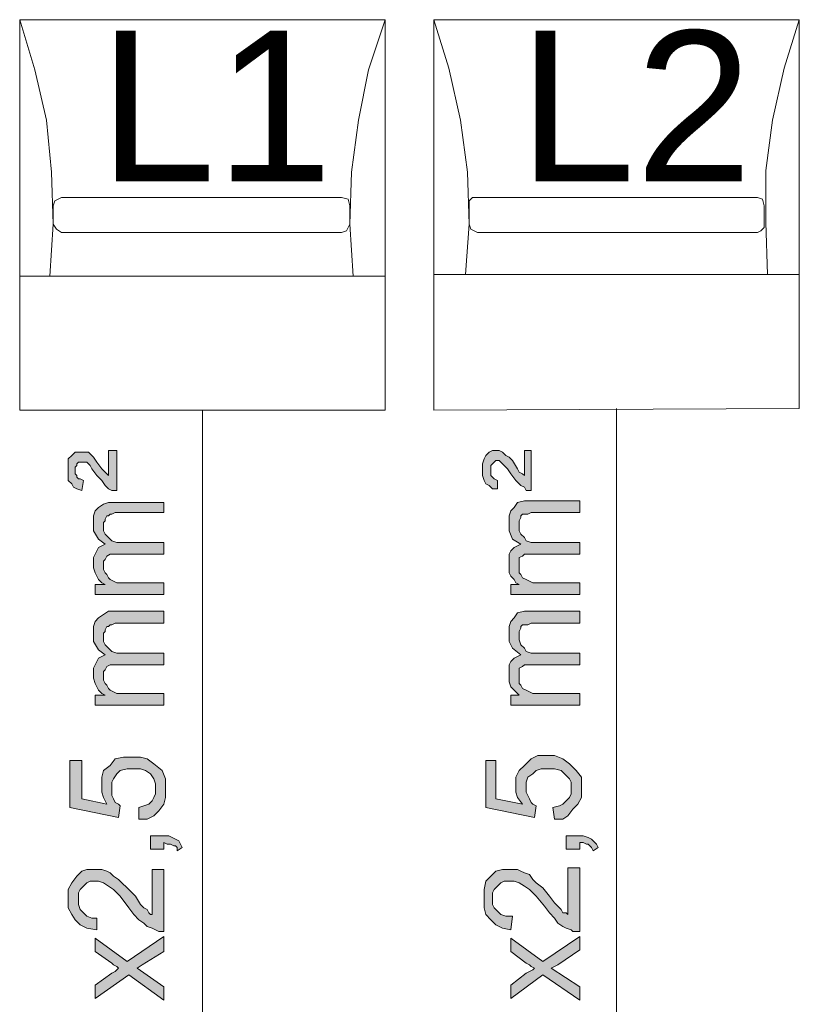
# Model space of a CAD drawing. Header units: millimetres. Extents: x 74583 to 75292, y 11361 to 11727.
# Tile 68 of 85: x 75210.76 to 75215.68, y 11693.7 to 11699.92. Entities that reach past the tile are written whole.
import ezdxf

# ---------------------------------------------------------------- set-up
doc = ezdxf.new("R2010")
doc.units = ezdxf.units.MM
doc.linetypes.add('1', pattern=[0])
doc.layers.add('C00-00-00', color=7, linetype='Continuous')
doc.layers.add('TEXT', color=7, linetype='Continuous')
doc.styles.get("Standard").update_dxf_attribs({"font": 'ARIAL.TTF'})

msp = doc.modelspace()

# ---------------------------------------------------------------- hatches: boundary and pattern name
at = {"layer": 'C00-00-00'}
h = msp.add_hatch(color=256, dxfattribs=at)
h.dxf.hatch_style = 2
h.paths.add_polyline_path([(75211.3725, 11696.9413), (75211.3407, 11696.9413), (75211.3196, 11696.9519), (75211.2984, 11696.973), (75211.2772, 11697.0048), (75211.2455, 11697.0365), (75211.2137, 11697.0789), (75211.2031, 11697.1), (75211.1926, 11697.1106), (75211.182, 11697.1212), (75211.1291, 11697.1212), (75211.1185, 11697.1106), (75211.1185, 11697.1), (75211.1079, 11697.0895), (75211.1079, 11697.0471), (75211.1185, 11697.0365), (75211.1185, 11697.026), (75211.1291, 11697.0154), (75211.1396, 11697.0154), (75211.1608, 11697.0048), (75211.1502, 11696.9413), (75211.1185, 11696.9519), (75211.0973, 11696.9625), (75211.0867, 11696.9836), (75211.0656, 11697.0048), (75211.0656, 11697.1424), (75211.0867, 11697.1635), (75211.1079, 11697.1847), (75211.1926, 11697.1847), (75211.2137, 11697.1635), (75211.2243, 11697.153), (75211.2455, 11697.1212), (75211.2772, 11697.0789), (75211.2984, 11697.0577), (75211.309, 11697.0471), (75211.3196, 11697.0365), (75211.3196, 11697.1953), (75211.3725, 11697.1953)])
h = msp.add_hatch(color=256, dxfattribs=at)
h.dxf.hatch_style = 2
h.paths.add_polyline_path([(75213.9866, 11696.9413), (75213.9548, 11696.9413), (75213.9442, 11696.9625), (75213.9231, 11696.973), (75213.8913, 11697.0048), (75213.8596, 11697.0471), (75213.8384, 11697.0789), (75213.8172, 11697.1), (75213.8066, 11697.1106), (75213.7961, 11697.1212), (75213.7855, 11697.1318), (75213.7643, 11697.1318), (75213.7537, 11697.1212), (75213.7431, 11697.1106), (75213.7326, 11697.1), (75213.7326, 11697.0365), (75213.7431, 11697.026), (75213.7537, 11697.0154), (75213.7749, 11697.0048), (75213.7749, 11696.9519), (75213.7431, 11696.9519), (75213.722, 11696.973), (75213.7008, 11696.9836), (75213.6902, 11697.0048), (75213.6796, 11697.0365), (75213.6796, 11697.1106), (75213.6902, 11697.1424), (75213.7008, 11697.1635), (75213.722, 11697.1847), (75213.7431, 11697.1953), (75213.7855, 11697.1953), (75213.8066, 11697.1847), (75213.8278, 11697.1635), (75213.849, 11697.153), (75213.8701, 11697.1318), (75213.9019, 11697.0789), (75213.9125, 11697.0577), (75213.9336, 11697.0471), (75213.9442, 11697.0365), (75213.9442, 11697.1953), (75213.9866, 11697.1953)])
h = msp.add_hatch(color=256, dxfattribs=at)
h.dxf.hatch_style = 2
h.paths.add_polyline_path([(75214.2935, 11696.2851), (75213.8596, 11696.2851), (75213.8596, 11696.3486), (75213.9125, 11696.3486), (75213.8913, 11696.3592), (75213.8807, 11696.3804), (75213.8596, 11696.4015), (75213.849, 11696.4227), (75213.849, 11696.5391), (75213.8596, 11696.5603), (75213.8807, 11696.5815), (75213.9019, 11696.592), (75213.9231, 11696.6026), (75213.8701, 11696.6344), (75213.849, 11696.6873), (75213.849, 11696.7825), (75213.8596, 11696.8143), (75213.8807, 11696.8355), (75213.9019, 11696.8672), (75213.9442, 11696.8778), (75214.2935, 11696.8778), (75214.2935, 11696.8037), (75213.9866, 11696.8037), (75213.9654, 11696.7931), (75213.9336, 11696.7931), (75213.9231, 11696.7825), (75213.9231, 11696.772), (75213.9125, 11696.7508), (75213.9125, 11696.6873), (75213.9231, 11696.6661), (75213.9442, 11696.645), (75213.9548, 11696.6238), (75213.9866, 11696.6132), (75214.2935, 11696.6132), (75214.2935, 11696.5391), (75213.9442, 11696.5391), (75213.9336, 11696.5285), (75213.9125, 11696.518), (75213.9125, 11696.4227), (75213.9231, 11696.4121), (75213.9336, 11696.391), (75213.9548, 11696.3804), (75213.976, 11696.3698), (75213.9971, 11696.3592), (75214.2935, 11696.3592)])
h = msp.add_hatch(color=256, dxfattribs=at)
h.dxf.hatch_style = 2
h.paths.add_polyline_path([(75211.6688, 11696.2851), (75211.2349, 11696.2851), (75211.2349, 11696.3486), (75211.2984, 11696.3486), (75211.2772, 11696.3592), (75211.2561, 11696.3804), (75211.2455, 11696.4015), (75211.2349, 11696.4227), (75211.2243, 11696.4545), (75211.2243, 11696.518), (75211.2349, 11696.5391), (75211.2455, 11696.5603), (75211.2561, 11696.5815), (75211.2772, 11696.592), (75211.2984, 11696.6026), (75211.2561, 11696.6344), (75211.2243, 11696.6873), (75211.2243, 11696.7825), (75211.2349, 11696.8143), (75211.2561, 11696.8355), (75211.2878, 11696.8566), (75211.3196, 11696.8672), (75211.6688, 11696.8672), (75211.6688, 11696.8037), (75211.3619, 11696.8037), (75211.3407, 11696.7931), (75211.3301, 11696.7931), (75211.3196, 11696.7825), (75211.309, 11696.7825), (75211.2984, 11696.7614), (75211.2984, 11696.7508), (75211.2878, 11696.7402), (75211.2878, 11696.6873), (75211.2984, 11696.6661), (75211.3196, 11696.645), (75211.3407, 11696.6238), (75211.3725, 11696.6132), (75211.6688, 11696.6132), (75211.6688, 11696.5391), (75211.3301, 11696.5391), (75211.309, 11696.5285), (75211.2984, 11696.5074), (75211.2878, 11696.4968), (75211.2878, 11696.4439), (75211.2984, 11696.4227), (75211.309, 11696.4121), (75211.3196, 11696.391), (75211.3301, 11696.3804), (75211.3513, 11696.3698), (75211.3725, 11696.3592), (75211.6688, 11696.3592)])
h = msp.add_hatch(color=256, dxfattribs=at)
h.dxf.hatch_style = 2
h.paths.add_polyline_path([(75211.6688, 11695.5866), (75211.2349, 11695.5866), (75211.2349, 11695.6501), (75211.2984, 11695.6501), (75211.2772, 11695.6607), (75211.2561, 11695.6819), (75211.2455, 11695.703), (75211.2349, 11695.7242), (75211.2243, 11695.756), (75211.2243, 11695.8195), (75211.2349, 11695.8406), (75211.2455, 11695.8618), (75211.2561, 11695.883), (75211.2772, 11695.8935), (75211.2984, 11695.9041), (75211.2561, 11695.9359), (75211.2243, 11695.9888), (75211.2243, 11696.084), (75211.2349, 11696.1158), (75211.2561, 11696.137), (75211.2878, 11696.1581), (75211.3196, 11696.1793), (75211.6688, 11696.1793), (75211.6688, 11696.1052), (75211.3619, 11696.1052), (75211.3407, 11696.0946), (75211.3301, 11696.0946), (75211.3196, 11696.084), (75211.309, 11696.084), (75211.2984, 11696.0629), (75211.2984, 11696.0523), (75211.2878, 11696.0417), (75211.2878, 11695.9888), (75211.2984, 11695.9676), (75211.3196, 11695.9465), (75211.3407, 11695.9253), (75211.3725, 11695.9147), (75211.6688, 11695.9147), (75211.6688, 11695.8406), (75211.3301, 11695.8406), (75211.309, 11695.83), (75211.2984, 11695.8089), (75211.2878, 11695.7983), (75211.2878, 11695.7454), (75211.2984, 11695.7242), (75211.309, 11695.7136), (75211.3196, 11695.6925), (75211.3301, 11695.6819), (75211.3513, 11695.6713), (75211.3725, 11695.6607), (75211.6688, 11695.6607)])
h = msp.add_hatch(color=256, dxfattribs=at)
h.dxf.hatch_style = 2
h.paths.add_polyline_path([(75214.2935, 11695.5866), (75213.8596, 11695.5866), (75213.8596, 11695.6501), (75213.9125, 11695.6501), (75213.8913, 11695.6713), (75213.8807, 11695.6819), (75213.8596, 11695.703), (75213.849, 11695.7348), (75213.849, 11695.8406), (75213.8596, 11695.8618), (75213.8807, 11695.883), (75213.9019, 11695.8935), (75213.9231, 11695.9041), (75213.8701, 11695.9465), (75213.849, 11695.9888), (75213.849, 11696.084), (75213.8596, 11696.1158), (75213.8807, 11696.137), (75213.9019, 11696.1687), (75213.9442, 11696.1793), (75214.2935, 11696.1793), (75214.2935, 11696.1052), (75213.9866, 11696.1052), (75213.9654, 11696.0946), (75213.9336, 11696.0946), (75213.9231, 11696.084), (75213.9231, 11696.0735), (75213.9125, 11696.0523), (75213.9125, 11695.9994), (75213.9231, 11695.9676), (75213.9442, 11695.9465), (75213.9548, 11695.9253), (75213.9866, 11695.9147), (75214.2935, 11695.9147), (75214.2935, 11695.8406), (75213.9442, 11695.8406), (75213.9336, 11695.83), (75213.9125, 11695.8195), (75213.9125, 11695.7242), (75213.9231, 11695.7136), (75213.9336, 11695.6925), (75213.9548, 11695.6819), (75213.976, 11695.6713), (75213.9971, 11695.6607), (75214.2935, 11695.6607)])
h = msp.add_hatch(color=256, dxfattribs=at)
h.dxf.hatch_style = 2
h.paths.add_polyline_path([(75214.1347, 11694.867), (75214.1241, 11694.941), (75214.1665, 11694.9516), (75214.1876, 11694.9622), (75214.2088, 11694.9834), (75214.23, 11695.0045), (75214.2406, 11695.0257), (75214.2406, 11695.0998), (75214.23, 11695.121), (75214.1982, 11695.1527), (75214.1771, 11695.1739), (75214.1347, 11695.1845), (75214.0501, 11695.1845), (75214.0183, 11695.1739), (75213.9971, 11695.1527), (75213.9654, 11695.1315), (75213.9548, 11695.0998), (75213.9548, 11695.0363), (75213.9654, 11695.0151), (75213.976, 11694.994), (75213.9866, 11694.9728), (75213.9971, 11694.9622), (75214.0183, 11694.9516), (75214.0077, 11694.8775), (75213.7008, 11694.941), (75213.7008, 11695.2374), (75213.7643, 11695.2374), (75213.7643, 11694.994), (75213.9336, 11694.9622), (75213.9019, 11695.0045), (75213.8913, 11695.0363), (75213.8913, 11695.1315), (75213.9125, 11695.1739), (75213.9442, 11695.2056), (75213.9866, 11695.248), (75214.0289, 11695.2691), (75214.1347, 11695.2691), (75214.1876, 11695.248), (75214.23, 11695.2162), (75214.2723, 11695.1739), (75214.3041, 11695.1315), (75214.3041, 11695.0045), (75214.2829, 11694.9622), (75214.2511, 11694.9305), (75214.2194, 11694.8881), (75214.1876, 11694.867)])
h = msp.add_hatch(color=256, dxfattribs=at)
h.dxf.hatch_style = 2
h.paths.add_polyline_path([(75211.5101, 11694.867), (75211.5101, 11694.941), (75211.5418, 11694.9516), (75211.5736, 11694.9622), (75211.5947, 11694.9834), (75211.6053, 11695.0045), (75211.6159, 11695.0257), (75211.6159, 11695.0892), (75211.6053, 11695.121), (75211.5841, 11695.1527), (75211.5524, 11695.1739), (75211.5206, 11695.1845), (75211.436, 11695.1845), (75211.3936, 11695.1739), (75211.3725, 11695.1527), (75211.3513, 11695.121), (75211.3407, 11695.0998), (75211.3407, 11695.0151), (75211.3513, 11694.994), (75211.3619, 11694.9728), (75211.3831, 11694.9622), (75211.3936, 11694.9516), (75211.3831, 11694.8775), (75211.0761, 11694.941), (75211.0761, 11695.2374), (75211.1502, 11695.2374), (75211.1502, 11694.994), (75211.309, 11694.9622), (75211.2878, 11695.0045), (75211.2772, 11695.0363), (75211.2772, 11695.1315), (75211.2878, 11695.1739), (75211.3301, 11695.2056), (75211.3619, 11695.248), (75211.4148, 11695.2585), (75211.5206, 11695.2585), (75211.563, 11695.248), (75211.6053, 11695.2162), (75211.6582, 11695.1739), (75211.6794, 11695.121), (75211.6794, 11695.0045), (75211.6688, 11694.9622), (75211.6371, 11694.9199), (75211.6053, 11694.8881), (75211.563, 11694.867)])
h = msp.add_hatch(color=256, dxfattribs=at)
h.dxf.hatch_style = 2
h.paths.add_polyline_path([(75211.6688, 11694.6765), (75211.5841, 11694.6765), (75211.5841, 11694.7611), (75211.7006, 11694.7611), (75211.7217, 11694.7505), (75211.7429, 11694.74), (75211.7641, 11694.7294), (75211.7746, 11694.7082), (75211.7852, 11694.687), (75211.7535, 11694.6659), (75211.7535, 11694.687), (75211.7429, 11694.6976), (75211.7323, 11694.6976), (75211.7111, 11694.7082), (75211.69, 11694.7082), (75211.6688, 11694.7188)])
h = msp.add_hatch(color=256, dxfattribs=at)
h.dxf.hatch_style = 2
h.paths.add_polyline_path([(75214.2935, 11694.6765), (75214.2088, 11694.6765), (75214.2088, 11694.7611), (75214.3146, 11694.7611), (75214.3464, 11694.7505), (75214.3676, 11694.74), (75214.3781, 11694.7294), (75214.3993, 11694.7082), (75214.4099, 11694.687), (75214.3781, 11694.6659), (75214.3676, 11694.687), (75214.357, 11694.6976), (75214.3464, 11694.7082), (75214.3358, 11694.7082), (75214.3146, 11694.7188), (75214.2935, 11694.7188)])
h = msp.add_hatch(color=256, dxfattribs=at)
h.dxf.hatch_style = 2
h.paths.add_polyline_path([(75211.5947, 11694.5495), (75211.6688, 11694.5495), (75211.6688, 11694.1579), (75211.6371, 11694.1579), (75211.6159, 11694.1685), (75211.5947, 11694.179), (75211.563, 11694.1896), (75211.5418, 11694.2108), (75211.5101, 11694.232), (75211.4783, 11694.2637), (75211.4466, 11694.306), (75211.3936, 11694.3801), (75211.3513, 11694.4225), (75211.3196, 11694.4436), (75211.2878, 11694.4648), (75211.2561, 11694.4754), (75211.2031, 11694.4754), (75211.182, 11694.4648), (75211.1608, 11694.4436), (75211.1396, 11694.4225), (75211.1291, 11694.4013), (75211.1291, 11694.3272), (75211.1396, 11694.2955), (75211.1608, 11694.2743), (75211.182, 11694.2531), (75211.2137, 11694.2425), (75211.2455, 11694.2425), (75211.2455, 11694.1685), (75211.182, 11694.179), (75211.1396, 11694.2002), (75211.1079, 11694.232), (75211.0867, 11694.2637), (75211.0656, 11694.306), (75211.0656, 11694.4225), (75211.0867, 11694.4648), (75211.1185, 11694.5071), (75211.1502, 11694.5389), (75211.182, 11694.5495), (75211.2772, 11694.5495), (75211.309, 11694.5389), (75211.3301, 11694.5283), (75211.3513, 11694.5071), (75211.3831, 11694.486), (75211.4042, 11694.4648), (75211.436, 11694.433), (75211.4889, 11694.3801), (75211.5206, 11694.3272), (75211.5418, 11694.306), (75211.563, 11694.2955), (75211.5736, 11694.2743), (75211.5841, 11694.2637), (75211.5947, 11694.2637)])
h = msp.add_hatch(color=256, dxfattribs=at)
h.dxf.hatch_style = 2
h.paths.add_polyline_path([(75214.2194, 11694.56), (75214.2935, 11694.56), (75214.2935, 11694.1579), (75214.2511, 11694.1579), (75214.2406, 11694.1685), (75214.2088, 11694.179), (75214.1876, 11694.1896), (75214.1559, 11694.2108), (75214.1347, 11694.2425), (75214.103, 11694.2743), (75214.0712, 11694.3166), (75214.0183, 11694.3801), (75213.976, 11694.4225), (75213.9442, 11694.4436), (75213.9125, 11694.4648), (75213.8807, 11694.4754), (75213.8172, 11694.4754), (75213.7961, 11694.4648), (75213.7749, 11694.4436), (75213.7537, 11694.4225), (75213.7431, 11694.4013), (75213.7431, 11694.3272), (75213.7537, 11694.306), (75213.7749, 11694.2849), (75213.7961, 11694.2637), (75213.8278, 11694.2531), (75213.8701, 11694.2531), (75213.8596, 11694.1685), (75213.8066, 11694.179), (75213.7643, 11694.2002), (75213.7326, 11694.232), (75213.7008, 11694.2637), (75213.6902, 11694.306), (75213.6902, 11694.4225), (75213.7008, 11694.4754), (75213.7326, 11694.5071), (75213.7643, 11694.5389), (75213.8066, 11694.5495), (75213.9019, 11694.5495), (75213.9231, 11694.5389), (75213.9442, 11694.5283), (75213.976, 11694.5177), (75213.9971, 11694.486), (75214.0183, 11694.4648), (75214.0606, 11694.433), (75214.103, 11694.3801), (75214.1347, 11694.3378), (75214.1665, 11694.306), (75214.1771, 11694.2955), (75214.1876, 11694.2743), (75214.2088, 11694.2743), (75214.2194, 11694.2637)])
h = msp.add_hatch(color=256, dxfattribs=at)
h.dxf.hatch_style = 2
h.paths.add_polyline_path([(75211.6688, 11693.724), (75211.4466, 11693.8827), (75211.2349, 11693.7345), (75211.2349, 11693.8192), (75211.3407, 11693.8933), (75211.3619, 11693.9039), (75211.3725, 11693.9145), (75211.3831, 11693.925), (75211.3725, 11693.9356), (75211.3513, 11693.9462), (75211.3407, 11693.9568), (75211.2349, 11694.0309), (75211.2349, 11694.1155), (75211.436, 11693.9674), (75211.6688, 11694.1261), (75211.6688, 11694.0309), (75211.5312, 11693.9462), (75211.4995, 11693.925), (75211.6688, 11693.8086)])
h = msp.add_hatch(color=256, dxfattribs=at)
h.dxf.hatch_style = 2
h.paths.add_polyline_path([(75214.2935, 11693.724), (75214.0606, 11693.8827), (75213.8596, 11693.7345), (75213.8596, 11693.8192), (75213.9548, 11693.8933), (75213.976, 11693.9039), (75213.9971, 11693.9145), (75214.0077, 11693.925), (75213.9866, 11693.9356), (75213.976, 11693.9462), (75213.9548, 11693.9568), (75213.8596, 11694.0309), (75213.8596, 11694.1155), (75214.0606, 11693.9674), (75214.2935, 11694.1261), (75214.2935, 11694.0415), (75214.1559, 11693.9462), (75214.1136, 11693.925), (75214.2935, 11693.8086)])

# ---------------------------------------------------------------- linework, layer by layer
at = {"layer": 'C00-00-00', "lineweight": 0}
for points in [[(75210.7586, 11697.4493), (75213.0658, 11697.4493), (75213.0658, 11699.9152), (75210.7586, 11699.9152)], [(75213.3727, 11697.4493), (75215.6799, 11697.4599), (75215.6799, 11699.9152), (75213.3727, 11699.9152)], [(75211.3725, 11696.9413), (75211.3407, 11696.9413), (75211.3196, 11696.9519), (75211.2984, 11696.973), (75211.2772, 11697.0048), (75211.2455, 11697.0365), (75211.2137, 11697.0789), (75211.2031, 11697.1), (75211.1926, 11697.1106), (75211.182, 11697.1212), (75211.1291, 11697.1212), (75211.1185, 11697.1106), (75211.1185, 11697.1), (75211.1079, 11697.0895), (75211.1079, 11697.0471), (75211.1185, 11697.0365), (75211.1185, 11697.026), (75211.1291, 11697.0154), (75211.1396, 11697.0154), (75211.1608, 11697.0048), (75211.1502, 11696.9413), (75211.1185, 11696.9519), (75211.0973, 11696.9625), (75211.0867, 11696.9836), (75211.0656, 11697.0048), (75211.0656, 11697.1424), (75211.0867, 11697.1635), (75211.1079, 11697.1847), (75211.1926, 11697.1847), (75211.2137, 11697.1635), (75211.2243, 11697.153), (75211.2455, 11697.1212), (75211.2772, 11697.0789), (75211.2984, 11697.0577), (75211.309, 11697.0471), (75211.3196, 11697.0365), (75211.3196, 11697.1953), (75211.3725, 11697.1953)], [(75213.9866, 11696.9413), (75213.9548, 11696.9413), (75213.9442, 11696.9625), (75213.9231, 11696.973), (75213.8913, 11697.0048), (75213.8596, 11697.0471), (75213.8384, 11697.0789), (75213.8172, 11697.1), (75213.8066, 11697.1106), (75213.7961, 11697.1212), (75213.7855, 11697.1318), (75213.7643, 11697.1318), (75213.7537, 11697.1212), (75213.7431, 11697.1106), (75213.7326, 11697.1), (75213.7326, 11697.0365), (75213.7431, 11697.026), (75213.7537, 11697.0154), (75213.7749, 11697.0048), (75213.7749, 11696.9519), (75213.7431, 11696.9519), (75213.722, 11696.973), (75213.7008, 11696.9836), (75213.6902, 11697.0048), (75213.6796, 11697.0365), (75213.6796, 11697.1106), (75213.6902, 11697.1424), (75213.7008, 11697.1635), (75213.722, 11697.1847), (75213.7431, 11697.1953), (75213.7855, 11697.1953), (75213.8066, 11697.1847), (75213.8278, 11697.1635), (75213.849, 11697.153), (75213.8701, 11697.1318), (75213.9019, 11697.0789), (75213.9125, 11697.0577), (75213.9336, 11697.0471), (75213.9442, 11697.0365), (75213.9442, 11697.1953), (75213.9866, 11697.1953)], [(75214.2935, 11696.2851), (75213.8596, 11696.2851), (75213.8596, 11696.3486), (75213.9125, 11696.3486), (75213.8913, 11696.3592), (75213.8807, 11696.3804), (75213.8596, 11696.4015), (75213.849, 11696.4227), (75213.849, 11696.5391), (75213.8596, 11696.5603), (75213.8807, 11696.5815), (75213.9019, 11696.592), (75213.9231, 11696.6026), (75213.8701, 11696.6344), (75213.849, 11696.6873), (75213.849, 11696.7825), (75213.8596, 11696.8143), (75213.8807, 11696.8355), (75213.9019, 11696.8672), (75213.9442, 11696.8778), (75214.2935, 11696.8778), (75214.2935, 11696.8037), (75213.9866, 11696.8037), (75213.9654, 11696.7931), (75213.9336, 11696.7931), (75213.9231, 11696.7825), (75213.9231, 11696.772), (75213.9125, 11696.7508), (75213.9125, 11696.6873), (75213.9231, 11696.6661), (75213.9442, 11696.645), (75213.9548, 11696.6238), (75213.9866, 11696.6132), (75214.2935, 11696.6132), (75214.2935, 11696.5391), (75213.9442, 11696.5391), (75213.9336, 11696.5285), (75213.9125, 11696.518), (75213.9125, 11696.4227), (75213.9231, 11696.4121), (75213.9336, 11696.391), (75213.9548, 11696.3804), (75213.976, 11696.3698), (75213.9971, 11696.3592), (75214.2935, 11696.3592)], [(75211.6688, 11696.2851), (75211.2349, 11696.2851), (75211.2349, 11696.3486), (75211.2984, 11696.3486), (75211.2772, 11696.3592), (75211.2561, 11696.3804), (75211.2455, 11696.4015), (75211.2349, 11696.4227), (75211.2243, 11696.4545), (75211.2243, 11696.518), (75211.2349, 11696.5391), (75211.2455, 11696.5603), (75211.2561, 11696.5815), (75211.2772, 11696.592), (75211.2984, 11696.6026), (75211.2561, 11696.6344), (75211.2243, 11696.6873), (75211.2243, 11696.7825), (75211.2349, 11696.8143), (75211.2561, 11696.8355), (75211.2878, 11696.8566), (75211.3196, 11696.8672), (75211.6688, 11696.8672), (75211.6688, 11696.8037), (75211.3619, 11696.8037), (75211.3407, 11696.7931), (75211.3301, 11696.7931), (75211.3196, 11696.7825), (75211.309, 11696.7825), (75211.2984, 11696.7614), (75211.2984, 11696.7508), (75211.2878, 11696.7402), (75211.2878, 11696.6873), (75211.2984, 11696.6661), (75211.3196, 11696.645), (75211.3407, 11696.6238), (75211.3725, 11696.6132), (75211.6688, 11696.6132), (75211.6688, 11696.5391), (75211.3301, 11696.5391), (75211.309, 11696.5285), (75211.2984, 11696.5074), (75211.2878, 11696.4968), (75211.2878, 11696.4439), (75211.2984, 11696.4227), (75211.309, 11696.4121), (75211.3196, 11696.391), (75211.3301, 11696.3804), (75211.3513, 11696.3698), (75211.3725, 11696.3592), (75211.6688, 11696.3592)], [(75211.6688, 11695.5866), (75211.2349, 11695.5866), (75211.2349, 11695.6501), (75211.2984, 11695.6501), (75211.2772, 11695.6607), (75211.2561, 11695.6819), (75211.2455, 11695.703), (75211.2349, 11695.7242), (75211.2243, 11695.756), (75211.2243, 11695.8195), (75211.2349, 11695.8406), (75211.2455, 11695.8618), (75211.2561, 11695.883), (75211.2772, 11695.8935), (75211.2984, 11695.9041), (75211.2561, 11695.9359), (75211.2243, 11695.9888), (75211.2243, 11696.084), (75211.2349, 11696.1158), (75211.2561, 11696.137), (75211.2878, 11696.1581), (75211.3196, 11696.1793), (75211.6688, 11696.1793), (75211.6688, 11696.1052), (75211.3619, 11696.1052), (75211.3407, 11696.0946), (75211.3301, 11696.0946), (75211.3196, 11696.084), (75211.309, 11696.084), (75211.2984, 11696.0629), (75211.2984, 11696.0523), (75211.2878, 11696.0417), (75211.2878, 11695.9888), (75211.2984, 11695.9676), (75211.3196, 11695.9465), (75211.3407, 11695.9253), (75211.3725, 11695.9147), (75211.6688, 11695.9147), (75211.6688, 11695.8406), (75211.3301, 11695.8406), (75211.309, 11695.83), (75211.2984, 11695.8089), (75211.2878, 11695.7983), (75211.2878, 11695.7454), (75211.2984, 11695.7242), (75211.309, 11695.7136), (75211.3196, 11695.6925), (75211.3301, 11695.6819), (75211.3513, 11695.6713), (75211.3725, 11695.6607), (75211.6688, 11695.6607)], [(75214.2935, 11695.5866), (75213.8596, 11695.5866), (75213.8596, 11695.6501), (75213.9125, 11695.6501), (75213.8913, 11695.6713), (75213.8807, 11695.6819), (75213.8596, 11695.703), (75213.849, 11695.7348), (75213.849, 11695.8406), (75213.8596, 11695.8618), (75213.8807, 11695.883), (75213.9019, 11695.8935), (75213.9231, 11695.9041), (75213.8701, 11695.9465), (75213.849, 11695.9888), (75213.849, 11696.084), (75213.8596, 11696.1158), (75213.8807, 11696.137), (75213.9019, 11696.1687), (75213.9442, 11696.1793), (75214.2935, 11696.1793), (75214.2935, 11696.1052), (75213.9866, 11696.1052), (75213.9654, 11696.0946), (75213.9336, 11696.0946), (75213.9231, 11696.084), (75213.9231, 11696.0735), (75213.9125, 11696.0523), (75213.9125, 11695.9994), (75213.9231, 11695.9676), (75213.9442, 11695.9465), (75213.9548, 11695.9253), (75213.9866, 11695.9147), (75214.2935, 11695.9147), (75214.2935, 11695.8406), (75213.9442, 11695.8406), (75213.9336, 11695.83), (75213.9125, 11695.8195), (75213.9125, 11695.7242), (75213.9231, 11695.7136), (75213.9336, 11695.6925), (75213.9548, 11695.6819), (75213.976, 11695.6713), (75213.9971, 11695.6607), (75214.2935, 11695.6607)], [(75214.1347, 11694.867), (75214.1241, 11694.941), (75214.1665, 11694.9516), (75214.1876, 11694.9622), (75214.2088, 11694.9834), (75214.23, 11695.0045), (75214.2406, 11695.0257), (75214.2406, 11695.0998), (75214.23, 11695.121), (75214.1982, 11695.1527), (75214.1771, 11695.1739), (75214.1347, 11695.1845), (75214.0501, 11695.1845), (75214.0183, 11695.1739), (75213.9971, 11695.1527), (75213.9654, 11695.1315), (75213.9548, 11695.0998), (75213.9548, 11695.0363), (75213.9654, 11695.0151), (75213.976, 11694.994), (75213.9866, 11694.9728), (75213.9971, 11694.9622), (75214.0183, 11694.9516), (75214.0077, 11694.8775), (75213.7008, 11694.941), (75213.7008, 11695.2374), (75213.7643, 11695.2374), (75213.7643, 11694.994), (75213.9336, 11694.9622), (75213.9019, 11695.0045), (75213.8913, 11695.0363), (75213.8913, 11695.1315), (75213.9125, 11695.1739), (75213.9442, 11695.2056), (75213.9866, 11695.248), (75214.0289, 11695.2691), (75214.1347, 11695.2691), (75214.1876, 11695.248), (75214.23, 11695.2162), (75214.2723, 11695.1739), (75214.3041, 11695.1315), (75214.3041, 11695.0045), (75214.2829, 11694.9622), (75214.2511, 11694.9305), (75214.2194, 11694.8881), (75214.1876, 11694.867)], [(75211.5101, 11694.867), (75211.5101, 11694.941), (75211.5418, 11694.9516), (75211.5736, 11694.9622), (75211.5947, 11694.9834), (75211.6053, 11695.0045), (75211.6159, 11695.0257), (75211.6159, 11695.0892), (75211.6053, 11695.121), (75211.5841, 11695.1527), (75211.5524, 11695.1739), (75211.5206, 11695.1845), (75211.436, 11695.1845), (75211.3936, 11695.1739), (75211.3725, 11695.1527), (75211.3513, 11695.121), (75211.3407, 11695.0998), (75211.3407, 11695.0151), (75211.3513, 11694.994), (75211.3619, 11694.9728), (75211.3831, 11694.9622), (75211.3936, 11694.9516), (75211.3831, 11694.8775), (75211.0761, 11694.941), (75211.0761, 11695.2374), (75211.1502, 11695.2374), (75211.1502, 11694.994), (75211.309, 11694.9622), (75211.2878, 11695.0045), (75211.2772, 11695.0363), (75211.2772, 11695.1315), (75211.2878, 11695.1739), (75211.3301, 11695.2056), (75211.3619, 11695.248), (75211.4148, 11695.2585), (75211.5206, 11695.2585), (75211.563, 11695.248), (75211.6053, 11695.2162), (75211.6582, 11695.1739), (75211.6794, 11695.121), (75211.6794, 11695.0045), (75211.6688, 11694.9622), (75211.6371, 11694.9199), (75211.6053, 11694.8881), (75211.563, 11694.867)], [(75211.6688, 11694.6765), (75211.5841, 11694.6765), (75211.5841, 11694.7611), (75211.7006, 11694.7611), (75211.7217, 11694.7505), (75211.7429, 11694.74), (75211.7641, 11694.7294), (75211.7746, 11694.7082), (75211.7852, 11694.687), (75211.7535, 11694.6659), (75211.7535, 11694.687), (75211.7429, 11694.6976), (75211.7323, 11694.6976), (75211.7111, 11694.7082), (75211.69, 11694.7082), (75211.6688, 11694.7188)], [(75214.2935, 11694.6765), (75214.2088, 11694.6765), (75214.2088, 11694.7611), (75214.3146, 11694.7611), (75214.3464, 11694.7505), (75214.3676, 11694.74), (75214.3781, 11694.7294), (75214.3993, 11694.7082), (75214.4099, 11694.687), (75214.3781, 11694.6659), (75214.3676, 11694.687), (75214.357, 11694.6976), (75214.3464, 11694.7082), (75214.3358, 11694.7082), (75214.3146, 11694.7188), (75214.2935, 11694.7188)], [(75211.5947, 11694.5495), (75211.6688, 11694.5495), (75211.6688, 11694.1579), (75211.6371, 11694.1579), (75211.6159, 11694.1685), (75211.5947, 11694.179), (75211.563, 11694.1896), (75211.5418, 11694.2108), (75211.5101, 11694.232), (75211.4783, 11694.2637), (75211.4466, 11694.306), (75211.3936, 11694.3801), (75211.3513, 11694.4225), (75211.3196, 11694.4436), (75211.2878, 11694.4648), (75211.2561, 11694.4754), (75211.2031, 11694.4754), (75211.182, 11694.4648), (75211.1608, 11694.4436), (75211.1396, 11694.4225), (75211.1291, 11694.4013), (75211.1291, 11694.3272), (75211.1396, 11694.2955), (75211.1608, 11694.2743), (75211.182, 11694.2531), (75211.2137, 11694.2425), (75211.2455, 11694.2425), (75211.2455, 11694.1685), (75211.182, 11694.179), (75211.1396, 11694.2002), (75211.1079, 11694.232), (75211.0867, 11694.2637), (75211.0656, 11694.306), (75211.0656, 11694.4225), (75211.0867, 11694.4648), (75211.1185, 11694.5071), (75211.1502, 11694.5389), (75211.182, 11694.5495), (75211.2772, 11694.5495), (75211.309, 11694.5389), (75211.3301, 11694.5283), (75211.3513, 11694.5071), (75211.3831, 11694.486), (75211.4042, 11694.4648), (75211.436, 11694.433), (75211.4889, 11694.3801), (75211.5206, 11694.3272), (75211.5418, 11694.306), (75211.563, 11694.2955), (75211.5736, 11694.2743), (75211.5841, 11694.2637), (75211.5947, 11694.2637)], [(75214.2194, 11694.56), (75214.2935, 11694.56), (75214.2935, 11694.1579), (75214.2511, 11694.1579), (75214.2406, 11694.1685), (75214.2088, 11694.179), (75214.1876, 11694.1896), (75214.1559, 11694.2108), (75214.1347, 11694.2425), (75214.103, 11694.2743), (75214.0712, 11694.3166), (75214.0183, 11694.3801), (75213.976, 11694.4225), (75213.9442, 11694.4436), (75213.9125, 11694.4648), (75213.8807, 11694.4754), (75213.8172, 11694.4754), (75213.7961, 11694.4648), (75213.7749, 11694.4436), (75213.7537, 11694.4225), (75213.7431, 11694.4013), (75213.7431, 11694.3272), (75213.7537, 11694.306), (75213.7749, 11694.2849), (75213.7961, 11694.2637), (75213.8278, 11694.2531), (75213.8701, 11694.2531), (75213.8596, 11694.1685), (75213.8066, 11694.179), (75213.7643, 11694.2002), (75213.7326, 11694.232), (75213.7008, 11694.2637), (75213.6902, 11694.306), (75213.6902, 11694.4225), (75213.7008, 11694.4754), (75213.7326, 11694.5071), (75213.7643, 11694.5389), (75213.8066, 11694.5495), (75213.9019, 11694.5495), (75213.9231, 11694.5389), (75213.9442, 11694.5283), (75213.976, 11694.5177), (75213.9971, 11694.486), (75214.0183, 11694.4648), (75214.0606, 11694.433), (75214.103, 11694.3801), (75214.1347, 11694.3378), (75214.1665, 11694.306), (75214.1771, 11694.2955), (75214.1876, 11694.2743), (75214.2088, 11694.2743), (75214.2194, 11694.2637)], [(75211.6688, 11693.724), (75211.4466, 11693.8827), (75211.2349, 11693.7345), (75211.2349, 11693.8192), (75211.3407, 11693.8933), (75211.3619, 11693.9039), (75211.3725, 11693.9145), (75211.3831, 11693.925), (75211.3725, 11693.9356), (75211.3513, 11693.9462), (75211.3407, 11693.9568), (75211.2349, 11694.0309), (75211.2349, 11694.1155), (75211.436, 11693.9674), (75211.6688, 11694.1261), (75211.6688, 11694.0309), (75211.5312, 11693.9462), (75211.4995, 11693.925), (75211.6688, 11693.8086)], [(75214.2935, 11693.724), (75214.0606, 11693.8827), (75213.8596, 11693.7345), (75213.8596, 11693.8192), (75213.9548, 11693.8933), (75213.976, 11693.9039), (75213.9971, 11693.9145), (75214.0077, 11693.925), (75213.9866, 11693.9356), (75213.976, 11693.9462), (75213.9548, 11693.9568), (75213.8596, 11694.0309), (75213.8596, 11694.1155), (75214.0606, 11693.9674), (75214.2935, 11694.1261), (75214.2935, 11694.0415), (75214.1559, 11693.9462), (75214.1136, 11693.925), (75214.2935, 11693.8086)]]:
    msp.add_lwpolyline(points, close=True, dxfattribs=at)
for points in [[(75210.9491, 11698.296), (75210.9703, 11698.624), (75210.9597, 11698.9521), (75210.928, 11699.2802), (75210.8539, 11699.5977), (75210.7586, 11699.9152)], [(75213.0658, 11699.9152), (75212.96, 11699.5977), (75212.8965, 11699.2802), (75212.8541, 11698.9521), (75212.8436, 11698.624), (75212.8647, 11698.296)], [(75213.5738, 11698.3065), (75213.595, 11698.624), (75213.5844, 11698.9521), (75213.5421, 11699.2802), (75213.468, 11699.6083), (75213.3727, 11699.9152)], [(75215.6799, 11699.9152), (75215.5846, 11699.6083), (75215.5106, 11699.2802), (75215.4682, 11698.9627), (75215.4682, 11698.6346), (75215.4788, 11698.3065)], [(75211.0232, 11698.7934), (75211.0021, 11698.7828), (75210.9809, 11698.7722), (75210.9703, 11698.7405)], [(75211.0232, 11698.7934), (75212.7906, 11698.7934)], [(75212.8436, 11698.7405), (75212.833, 11698.7828), (75212.7906, 11698.7934)], [(75213.6479, 11698.7934), (75213.6161, 11698.7934), (75213.595, 11698.7722), (75213.595, 11698.7405)], [(75213.6479, 11698.7934), (75215.4153, 11698.7934)], [(75215.4576, 11698.7405), (75215.4471, 11698.7828), (75215.4153, 11698.7934)], [(75210.9703, 11698.624), (75210.9703, 11698.7405)], [(75212.8436, 11698.7405), (75212.8436, 11698.624)], [(75213.595, 11698.624), (75213.595, 11698.7405)], [(75215.4576, 11698.7405), (75215.4576, 11698.624)], [(75210.9703, 11698.624), (75210.9915, 11698.5923), (75211.0232, 11698.5711)], [(75212.7906, 11698.5711), (75212.8224, 11698.5817), (75212.833, 11698.6029), (75212.8436, 11698.624)], [(75213.595, 11698.624), (75213.6056, 11698.5923), (75213.6479, 11698.5711)], [(75215.4153, 11698.5711), (75215.4365, 11698.5817), (75215.4576, 11698.6029), (75215.4576, 11698.624)], [(75212.7906, 11698.5711), (75211.0232, 11698.5711)], [(75215.4153, 11698.5711), (75213.6479, 11698.5711)], [(75210.7586, 11698.296), (75213.0658, 11698.296)], [(75213.3727, 11698.3065), (75215.6799, 11698.3065)], [(75211.9122, 11691.0358), (75211.9122, 11697.4493)], [(75214.5263, 11691.0358), (75214.5263, 11697.4599)]]:
    msp.add_lwpolyline(points, dxfattribs=at)

# ---------------------------------------------------------------- texts
at = {"layer": 'TEXT', "color": 250, "linetype": '1', "lineweight": 13, "char_height": 0.95, "width": 2.175382, "attachment_point": 1}
for s, insert in [('L2', (75213.9072, 11699.845)), ('L1', (75211.2577, 11699.845))]:
    msp.add_mtext(s, dxfattribs=dict(at, insert=insert))

doc.saveas('drawing.dxf')
